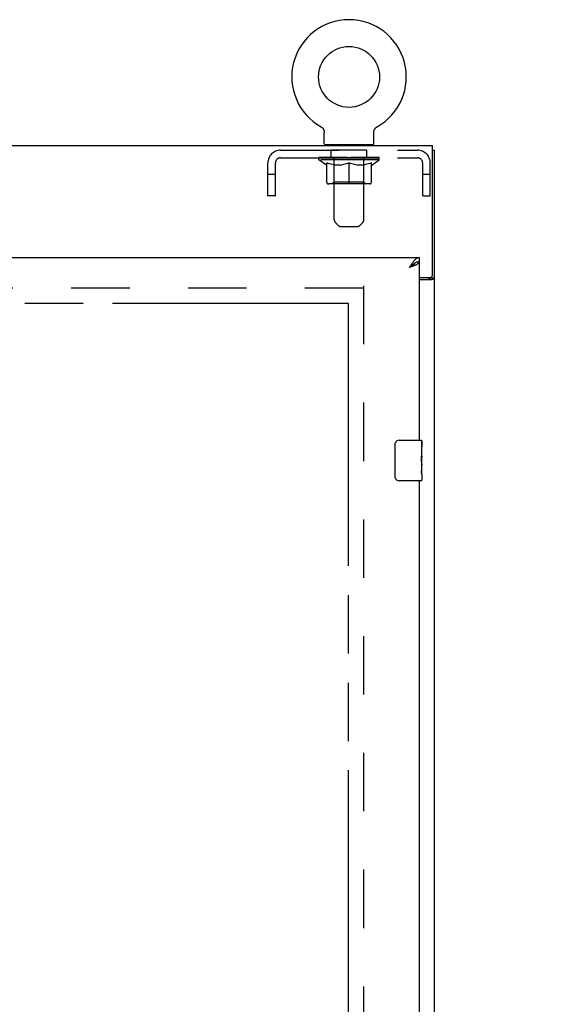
# Model space of a CAD drawing. Header units: inches. Extents: x 0 to 262, y 0 to 169.
# Tile 12 of 18: x 99 to 112, y 110 to 134. Entities that reach past the tile are written whole.
import ezdxf

# ---------------------------------------------------------------- set-up
doc = ezdxf.new("R2010")
doc.units = ezdxf.units.IN
doc.header["$LTSCALE"] = 14.384615
doc.header["$MEASUREMENT"] = 0
doc.linetypes.add('HIDDEN', pattern=[0.2, 0.1, -0.1])
doc.linetypes.add('PHANTOM', pattern=[0.8, 0.45, -0.05, 0.1, -0.05, 0.1, -0.05])
doc.layers.get('0').update_dxf_attribs({"linetype": 'CONTINUOUS'})
for name, color, linetype in [('02___PRT_ALL_AXES', 7, 'CONTINUOUS'), ('AVAILABLE_DOOR_SPACE', 7, 'CONTINUOUS'), ('DEFAULT_2', 8, 'HIDDEN'), ('DIMENSIONS', 7, 'CONTINUOUS')]:
    doc.layers.add(name, color=color, linetype=linetype)
doc.styles.get("Standard").update_dxf_attribs({"font": 'arial.ttf'})
doc.dimstyles.new('DIMSTYLE_1', dxfattribs={"dimtxt": 1.153846, "dimasz": 1.538462, "dimexe": 0.09, "dimexo": 0.07, "dimgap": 0.0375, "dimtad": 0, "dimtih": 1, "dimtoh": 1, "dimzin": 4, "dimdsep": 46, "dimtxsty": 'Standard', "dimblk": '_FILLED', "dimblk1": '_FILLED', "dimblk2": '_FILLED', "dimcen": 0.09, "dimazin": 1, "dimtfac": 1, "dimtdec": 3, "dimtofl": 0, "dimtmove": 0, "dimatfit": 3, "dimldrblk": '_FILLED', "dimfxl": 1, "dimtolj": 1, "dimtzin": 4, "dimarcsym": 0})

# ---------------------------------------------------------------- blocks, each defined once
blk = doc.blocks.new('_FILLED')
at = {"color": 0, "linetype": 'ByBlock'}
blk.add_solid([(0, 0), (-1, 0.2), (-1, -0.2)], dxfattribs=at)
blk = doc.blocks.new('*D12')
at = {"layer": 'DIMENSIONS', "color": 2, "linetype": 'Continuous'}
for p, q in [((107.459, 106.067), (103.939, 106.067)), ((109.209, 106.067), (112.286, 106.067))]:
    blk.add_line(p, q, dxfattribs=at)
at = {"layer": 'DIMENSIONS', "color": 2, "linetype": 'Continuous', "xscale": 1.5384615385, "yscale": 1.5384615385, "zscale": 1.5384615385}
blk.add_blockref('_FILLED', (107.459, 106.067), dxfattribs=at)
at = {"layer": 'DIMENSIONS', "color": 2, "linetype": 'Continuous', "xscale": 1.5384615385, "yscale": 1.5384615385, "zscale": 1.5384615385, "rotation": 180}
blk.add_blockref('_FILLED', (109.209, 106.067), dxfattribs=at)
at = {"layer": 'DIMENSIONS', "color": 2, "linetype": 'Continuous', "insert": (103.363, 106.644), "char_height": 1.1538, "width": 3.13554, "attachment_point": 3, "line_spacing_factor": 0.9}
blk.add_mtext('1.75', dxfattribs=at)

msp = doc.modelspace()

# ---------------------------------------------------------------- linework, layer by layer
at = {"color": 7, "linetype": 'Continuous'}
for p, q in [((106.79, 131.837), (106.79, 131.837)), ((106.79, 131.837), (106.796, 131.834)), ((106.791, 131.837), (106.792, 131.836)), ((106.796, 131.834), (106.801, 131.831)), ((106.801, 131.831), (106.805, 131.827)), ((106.805, 131.827), (106.81, 131.824)), ((106.81, 131.824), (106.815, 131.82)), ((106.815, 131.82), (106.819, 131.816)), ((106.819, 131.816), (106.824, 131.812)), ((106.823, 131.812), (106.828, 131.808)), ((106.828, 131.808), (106.832, 131.803)), ((106.832, 131.803), (106.836, 131.799)), ((106.836, 131.799), (106.839, 131.794)), ((106.839, 131.794), (106.843, 131.789)), ((106.843, 131.789), (106.846, 131.784)), ((106.846, 131.784), (106.849, 131.779)), ((106.849, 131.779), (106.852, 131.774)), ((106.852, 131.774), (106.855, 131.769)), ((106.855, 131.769), (106.857, 131.763)), ((106.857, 131.763), (106.86, 131.758)), ((106.86, 131.758), (106.862, 131.752)), ((106.862, 131.752), (106.864, 131.746)), ((106.863, 131.746), (106.865, 131.741)), ((108.096, 131.741), (108.097, 131.746)), ((108.097, 131.746), (108.099, 131.752)), ((108.101, 131.758), (108.104, 131.763)), ((108.104, 131.763), (108.106, 131.769)), ((108.106, 131.769), (108.109, 131.774)), ((108.109, 131.774), (108.112, 131.779)), ((108.112, 131.779), (108.115, 131.784)), ((108.115, 131.784), (108.118, 131.789)), ((108.118, 131.789), (108.122, 131.794)), ((108.122, 131.794), (108.125, 131.799)), ((108.125, 131.799), (108.129, 131.803)), ((108.129, 131.803), (108.133, 131.808)), ((108.133, 131.808), (108.137, 131.812)), ((108.137, 131.812), (108.142, 131.816)), ((108.142, 131.816), (108.146, 131.82)), ((108.146, 131.82), (108.151, 131.824)), ((108.151, 131.824), (108.156, 131.827)), ((108.156, 131.827), (108.16, 131.831)), ((108.16, 131.831), (108.165, 131.834)), ((108.16, 131.831), (108.162, 131.832)), ((108.165, 131.834), (108.171, 131.837)), ((108.169, 131.836), (108.17, 131.837)), ((108.171, 131.837), (108.171, 131.837)), ((106.865, 131.741), (106.867, 131.735)), ((106.867, 131.735), (106.868, 131.729)), ((106.868, 131.729), (106.869, 131.723)), ((106.869, 131.723), (106.87, 131.717)), ((106.87, 131.717), (106.87, 131.711)), ((106.87, 131.705), (106.87, 131.7)), ((106.87, 131.415), (106.87, 131.7)), ((108.09, 131.7), (108.091, 131.705)), ((108.09, 131.415), (108.09, 131.7)), ((108.091, 131.717), (108.092, 131.723)), ((108.091, 131.711), (108.091, 131.717)), ((108.091, 131.705), (108.091, 131.711)), ((108.091, 131.705), (108.091, 131.711)), ((108.092, 131.723), (108.093, 131.729)), ((108.093, 131.729), (108.094, 131.735)), ((108.094, 131.735), (108.096, 131.741)), ((106.885, 131.395), (106.885, 131.365)), ((108.075, 131.395), (106.885, 131.395)), ((108.075, 131.395), (108.075, 131.365)), ((109.532, 131.261), (109.584, 131.261)), ((109.209, 128.615), (109.209, 128.511)), ((109.109, 128.482), (109.097, 128.476)), ((109.48, 128.125), (109.48, 128.113)), ((109.48, 128.113), (109.584, 128.113)), ((108.615, 123.215), (108.615, 124.015)), ((108.714, 124.115), (109.254, 124.115)), ((109.269, 124.1), (109.269, 123.961)), ((109.269, 123.73), (109.269, 123.699)), ((109.269, 123.533), (109.269, 123.5)), ((109.269, 123.275), (109.269, 123.13)), ((109.254, 123.115), (108.714, 123.115))]:
    msp.add_line(p, q, dxfattribs=at)
at = {"color": 3, "linetype": 'Continuous'}
for p, q in [((109.532, 131.365), (61.636, 131.365)), ((109.532, 128.184), (109.532, 131.365)), ((109.584, 41.469), (109.584, 131.261)), ((86.522, 128.615), (109.209, 128.615)), ((108.995, 128.38), (108.963, 128.368)), ((109.209, 128.511), (109.209, 124.115)), ((109.209, 128.124), (109.472, 128.124)), ((109.209, 128.072), (109.515, 128.072)), ((109.209, 123.115), (109.209, 100.615))]:
    msp.add_line(p, q, dxfattribs=at)
at = {"color": 7, "linetype": 'Continuous'}
for points in [[(108.099, 131.752), (108.101, 131.758), (108.104, 131.763)], [(106.87, 131.711), (106.87, 131.705), (106.87, 131.7)], [(109.097, 128.476), (109.086, 128.469), (109.075, 128.462), (109.064, 128.454), (109.053, 128.445), (109.041, 128.437), (109.03, 128.428), (109.019, 128.418), (109.008, 128.408), (108.997, 128.399), (108.985, 128.389), (108.974, 128.378), (108.963, 128.368)], [(109.094, 128.474), (109.09, 128.468), (109.084, 128.461), (109.078, 128.454), (109.071, 128.447), (109.064, 128.44), (109.056, 128.432), (109.047, 128.425), (109.037, 128.418), (109.028, 128.411), (109.018, 128.404), (109.007, 128.397), (108.996, 128.39), (108.985, 128.383), (108.974, 128.375), (108.963, 128.368)], [(109.209, 128.511), (109.198, 128.51), (109.187, 128.509), (109.176, 128.508), (109.165, 128.505), (109.153, 128.502), (109.142, 128.498), (109.131, 128.493), (109.12, 128.488), (109.109, 128.482)], [(109.46, 128.096), (109.465, 128.098), (109.468, 128.099), (109.47, 128.101), (109.473, 128.102), (109.475, 128.104), (109.477, 128.105), (109.478, 128.107), (109.479, 128.108), (109.48, 128.11), (109.48, 128.111), (109.48, 128.113)], [(109.44, 128.072), (109.44, 128.075), (109.44, 128.077), (109.441, 128.079), (109.442, 128.08), (109.443, 128.082), (109.444, 128.084), (109.445, 128.086), (109.447, 128.087), (109.449, 128.089), (109.451, 128.09), (109.453, 128.092), (109.455, 128.093), (109.458, 128.094), (109.46, 128.096)], [(108.615, 124.015), (108.615, 124.021), (108.615, 124.027), (108.616, 124.033), (108.618, 124.039), (108.619, 124.045), (108.621, 124.051)], [(108.621, 123.179), (108.619, 123.184), (108.618, 123.19), (108.616, 123.196), (108.615, 123.202), (108.615, 123.209), (108.615, 123.215)]]:
    msp.add_lwpolyline(points, dxfattribs=at)
at = {"color": 3, "linetype": 'Continuous'}
for points in [[(109.209, 128.615), (109.198, 128.614), (109.187, 128.612), (109.176, 128.609), (109.165, 128.605), (109.153, 128.599), (109.142, 128.593), (109.131, 128.585), (109.12, 128.576), (109.109, 128.566), (109.097, 128.555), (109.086, 128.543), (109.075, 128.53), (109.064, 128.516)], [(109.064, 128.516), (109.053, 128.502), (109.041, 128.486), (109.03, 128.471), (109.019, 128.454), (109.008, 128.438), (108.997, 128.421), (108.985, 128.403), (108.974, 128.386), (108.963, 128.368)], [(109.113, 128.428), (109.1, 128.422), (109.086, 128.416), (109.072, 128.41), (109.057, 128.404), (109.042, 128.398), (109.027, 128.392), (109.011, 128.386), (108.995, 128.38)], [(109.209, 128.511), (109.209, 128.505), (109.207, 128.499), (109.205, 128.493), (109.201, 128.487), (109.196, 128.481), (109.191, 128.475), (109.184, 128.469), (109.176, 128.463), (109.168, 128.457), (109.159, 128.451), (109.148, 128.445), (109.137, 128.44), (109.126, 128.434), (109.113, 128.428)], [(109.549, 128.087), (109.553, 128.088), (109.557, 128.09), (109.56, 128.091), (109.564, 128.092), (109.567, 128.094), (109.57, 128.095), (109.573, 128.097), (109.575, 128.098), (109.577, 128.1), (109.579, 128.102), (109.581, 128.103), (109.582, 128.105), (109.583, 128.107), (109.584, 128.109), (109.584, 128.111), (109.584, 128.113)], [(109.515, 128.072), (109.517, 128.074), (109.519, 128.075), (109.522, 128.077), (109.525, 128.079), (109.529, 128.08), (109.533, 128.081), (109.537, 128.083), (109.541, 128.084), (109.549, 128.087)]]:
    msp.add_lwpolyline(points, dxfattribs=at)
at = {"color": 7, "linetype": 'Continuous'}
msp.add_circle((107.48, 133.067), 0.75, dxfattribs=at)
for centre, radius, start, end in [((107.48, 133.067), 1.41, 299.2655, 240.7345), ((106.89, 131.415), 0.02, 180, 263.0769), ((108.07, 131.415), 0.02, 276.9231, 360), ((108.714, 124.015), 0.1, 90, 158.7946), ((109.254, 124.1), 0.015, 0, 90), ((108.714, 123.215), 0.1, 201.1999, 270), ((109.254, 123.13), 0.015, 270, 360)]:
    msp.add_arc(centre, radius, start, end, dxfattribs=at)
at = {"color": 3, "linetype": 'Continuous'}
msp.add_arc((109.472, 128.184), 0.06, 270, 360, dxfattribs=at)
at = {"layer": '02___PRT_ALL_AXES', "color": 8, "linetype": 'HIDDEN'}
for p, q in [((107.043, 131.074), (107.043, 131.261)), ((107.918, 131.261), (107.043, 131.261)), ((107.918, 131.074), (107.918, 131.261)), ((107.918, 131.074), (107.043, 131.074))]:
    msp.add_line(p, q, dxfattribs=at)
at = {"layer": '02___PRT_ALL_AXES', "color": 7, "linetype": 'Continuous'}
for p, q in [((109.269, 123.536), (109.269, 124.1)), ((109.263, 123.961), (109.263, 123.73)), ((109.269, 123.961), (109.263, 123.961)), ((109.269, 123.793), (109.263, 123.793)), ((109.269, 123.73), (109.263, 123.73)), ((109.263, 123.5), (109.263, 123.363)), ((109.269, 123.5), (109.263, 123.5)), ((109.269, 123.694), (109.264, 123.694)), ((109.268, 123.562), (109.269, 123.562)), ((109.269, 123.276), (109.269, 123.533)), ((109.264, 123.332), (109.269, 123.332)), ((109.269, 123.275), (109.269, 123.13))]:
    msp.add_line(p, q, dxfattribs=at)
for points in [[(109.268, 123.56), (109.265, 123.594), (109.264, 123.606), (109.264, 123.619), (109.263, 123.631), (109.263, 123.644), (109.263, 123.657), (109.263, 123.67), (109.263, 123.682), (109.264, 123.695), (109.264, 123.707), (109.265, 123.719)], [(109.269, 123.533), (109.269, 123.541), (109.269, 123.55), (109.268, 123.56)], [(109.264, 123.327), (109.263, 123.336), (109.263, 123.345), (109.263, 123.354), (109.263, 123.363)], [(109.267, 123.302), (109.266, 123.31), (109.265, 123.318), (109.264, 123.327)], [(109.269, 123.275), (109.269, 123.279), (109.269, 123.284), (109.268, 123.289), (109.267, 123.302)]]:
    msp.add_lwpolyline(points, dxfattribs=at)
msp.add_ellipse((109.006, 123.699), major_axis=(0.263, 0), ratio=0.432808, start_param=0, end_param=0.179988, dxfattribs=at)
at = {"layer": 'AVAILABLE_DOOR_SPACE', "color": 4, "linetype": 'PHANTOM'}
for p, q in [((90.147, 127.49), (107.459, 127.49)), ((107.459, 127.49), (107.459, 49.24))]:
    msp.add_line(p, q, dxfattribs=at)
at = {"layer": 'DEFAULT_2', "color": 8, "linetype": 'HIDDEN'}
for p, q in [((106.79, 131.837), (106.79, 131.837)), ((106.799, 131.832), (106.801, 131.831)), ((108.171, 131.837), (108.171, 131.837)), ((105.797, 131.261), (109.163, 131.261)), ((107.105, 131.395), (107.105, 131.365)), ((107.115, 129.549), (107.115, 131.365)), ((107.845, 129.549), (107.845, 131.365)), ((107.855, 131.395), (107.855, 131.365)), ((105.797, 131.074), (109.163, 131.074)), ((106.737, 131.026), (106.737, 131.081)), ((108.224, 131.026), (106.737, 131.026)), ((106.923, 130.896), (106.737, 131.026)), ((106.748, 131.073), (106.748, 131.081)), ((106.759, 131.069), (106.759, 131.073)), ((106.759, 131.069), (108.202, 131.069)), ((106.769, 131.069), (106.769, 131.073)), ((106.77, 131.069), (106.77, 131.073)), ((106.782, 131.073), (106.782, 131.081)), ((106.801, 131.069), (106.801, 131.073)), ((106.804, 131.069), (106.804, 131.073)), ((106.837, 131.073), (106.837, 131.081)), ((106.854, 131.069), (106.854, 131.073)), ((106.857, 131.069), (106.857, 131.073)), ((107.094, 131.073), (106.865, 131.073)), ((106.911, 131.073), (106.911, 131.081)), ((106.912, 131.069), (106.912, 131.073)), ((106.913, 131.069), (106.913, 131.073)), ((106.916, 131.069), (106.916, 131.073)), ((106.926, 131.069), (106.926, 131.073)), ((106.926, 131.069), (106.926, 131.073)), ((106.93, 131.069), (106.93, 131.073)), ((106.933, 131.069), (106.933, 131.074)), ((106.937, 131.069), (106.937, 131.073)), ((106.956, 131.069), (106.956, 131.073)), ((106.974, 131.069), (106.974, 131.073)), ((106.977, 131.069), (106.977, 131.076)), ((107.003, 131.073), (107.003, 131.081)), ((107.003, 131.069), (107.003, 131.073)), ((107.014, 131.069), (107.014, 131.073)), ((107.019, 131.069), (107.019, 131.073)), ((107.027, 131.069), (107.027, 131.073)), ((107.043, 131.069), (107.043, 131.078)), ((107.063, 131.069), (107.063, 131.073)), ((107.066, 131.069), (107.066, 131.073)), ((107.094, 131.069), (107.094, 131.073)), ((107.172, 131.073), (107.106, 131.073)), ((107.109, 131.073), (107.109, 131.081)), ((107.115, 130.474), (107.115, 131.023)), ((107.117, 131.069), (107.117, 131.073)), ((107.123, 131.069), (107.123, 131.073)), ((107.129, 131.069), (107.129, 131.079)), ((107.137, 131.069), (107.137, 131.073)), ((107.148, 131.069), (107.148, 131.073)), ((107.172, 131.069), (107.172, 131.073)), ((107.26, 131.073), (107.197, 131.073)), ((107.221, 131.069), (107.221, 131.073)), ((107.226, 131.073), (107.226, 131.081)), ((107.231, 131.069), (107.231, 131.073)), ((107.233, 131.069), (107.233, 131.08)), ((107.237, 131.069), (107.237, 131.073)), ((107.246, 131.069), (107.246, 131.073)), ((107.26, 131.069), (107.26, 131.073)), ((107.354, 131.073), (107.296, 131.073)), ((107.313, 131.069), (107.313, 131.073)), ((107.346, 131.073), (107.48, 131.081)), ((107.351, 131.073), (107.351, 131.081)), ((107.352, 131.081), (107.351, 131.081)), ((107.352, 131.073), (107.352, 131.081)), ((107.352, 131.069), (107.352, 131.073)), ((107.354, 131.069), (107.354, 131.073)), ((107.357, 131.069), (107.357, 131.073)), ((107.358, 131.069), (107.358, 131.073)), ((107.452, 131.073), (107.401, 131.073)), ((107.41, 131.069), (107.41, 131.073)), ((107.452, 131.069), (107.452, 131.073)), ((107.478, 131.073), (107.477, 131.073)), ((107.477, 131.069), (107.477, 131.073)), ((107.478, 131.069), (107.478, 131.073)), ((107.48, 131.073), (107.48, 131.081)), ((107.483, 131.069), (107.483, 131.073)), ((107.483, 131.073), (107.484, 131.073)), ((107.484, 131.069), (107.484, 131.073)), ((107.486, 131.073), (107.56, 131.073)), ((107.509, 131.069), (107.509, 131.073)), ((107.523, 131.073), (107.523, 131.078)), ((107.523, 131.078), (107.615, 131.073)), ((107.548, 131.073), (107.548, 131.077)), ((107.551, 131.069), (107.551, 131.073)), ((107.603, 131.069), (107.603, 131.073)), ((107.604, 131.069), (107.604, 131.073)), ((107.607, 131.069), (107.607, 131.073)), ((107.607, 131.073), (107.665, 131.073)), ((107.609, 131.073), (107.609, 131.081)), ((107.609, 131.081), (107.61, 131.081)), ((107.609, 131.069), (107.609, 131.073)), ((107.61, 131.073), (107.61, 131.081)), ((107.648, 131.069), (107.648, 131.073)), ((107.701, 131.069), (107.701, 131.073)), ((107.701, 131.073), (107.764, 131.073)), ((107.715, 131.069), (107.715, 131.073)), ((107.724, 131.069), (107.724, 131.073)), ((107.728, 131.069), (107.728, 131.08)), ((107.73, 131.069), (107.73, 131.073)), ((107.735, 131.073), (107.735, 131.081)), ((107.74, 131.069), (107.74, 131.073)), ((107.789, 131.069), (107.789, 131.073)), ((107.789, 131.073), (107.855, 131.073)), ((107.813, 131.069), (107.813, 131.073)), ((107.824, 131.069), (107.824, 131.073)), ((107.832, 131.069), (107.832, 131.079)), ((107.838, 131.069), (107.838, 131.073)), ((107.844, 131.069), (107.844, 131.073)), ((107.846, 130.474), (107.846, 131.023)), ((107.852, 131.073), (107.852, 131.081)), ((107.867, 131.069), (107.867, 131.073)), ((107.867, 131.073), (108.096, 131.073)), ((107.895, 131.069), (107.895, 131.073)), ((107.898, 131.069), (107.898, 131.073)), ((107.918, 131.069), (107.918, 131.078)), ((107.934, 131.069), (107.934, 131.073)), ((107.942, 131.069), (107.942, 131.073)), ((107.947, 131.069), (107.947, 131.073)), ((107.958, 131.073), (107.958, 131.081)), ((107.958, 131.069), (107.958, 131.073)), ((107.984, 131.069), (107.984, 131.076)), ((107.987, 131.069), (107.987, 131.073)), ((108.005, 131.069), (108.005, 131.073)), ((108.024, 131.069), (108.024, 131.073)), ((108.028, 131.069), (108.028, 131.074)), ((108.031, 131.069), (108.031, 131.073)), ((108.035, 131.069), (108.035, 131.073)), ((108.035, 131.069), (108.035, 131.073)), ((108.038, 130.896), (108.224, 131.026)), ((108.045, 131.069), (108.045, 131.073)), ((108.048, 131.069), (108.048, 131.073)), ((108.049, 131.069), (108.049, 131.073)), ((108.05, 131.073), (108.05, 131.081)), ((108.104, 131.069), (108.104, 131.073)), ((108.107, 131.069), (108.107, 131.073)), ((108.124, 131.073), (108.124, 131.081)), ((108.157, 131.069), (108.157, 131.073)), ((108.16, 131.069), (108.16, 131.073)), ((108.179, 131.073), (108.179, 131.081)), ((108.191, 131.069), (108.191, 131.073)), ((108.192, 131.069), (108.192, 131.073)), ((108.202, 131.069), (108.202, 131.073)), ((108.213, 131.073), (108.213, 131.081)), ((108.224, 131.026), (108.224, 131.081)), ((105.48, 130.136), (105.48, 130.944)), ((105.667, 130.136), (105.667, 130.944)), ((106.923, 130.896), (106.93, 130.896)), ((106.93, 130.471), (106.93, 130.951)), ((106.93, 130.951), (106.965, 130.937)), ((106.999, 130.926), (106.964, 130.937)), ((107.032, 130.916), (106.998, 130.926)), ((107.065, 130.907), (107.032, 130.916)), ((107.098, 130.901), (107.065, 130.907)), ((107.131, 130.896), (107.098, 130.901)), ((107.279, 130.896), (107.131, 130.896)), ((107.279, 130.896), (107.312, 130.901)), ((107.346, 130.907), (107.312, 130.901)), ((107.379, 130.916), (107.345, 130.907)), ((107.412, 130.926), (107.378, 130.916)), ((107.446, 130.937), (107.412, 130.926)), ((107.48, 130.951), (107.446, 130.937)), ((107.48, 130.428), (107.48, 130.951)), ((107.48, 130.951), (107.515, 130.937)), ((107.549, 130.926), (107.515, 130.937)), ((107.583, 130.916), (107.549, 130.926)), ((107.616, 130.907), (107.582, 130.916)), ((107.649, 130.901), (107.615, 130.907)), ((107.682, 130.896), (107.649, 130.901)), ((107.83, 130.896), (107.682, 130.896)), ((107.83, 130.896), (107.863, 130.901)), ((107.896, 130.907), (107.863, 130.901)), ((107.929, 130.916), (107.896, 130.907)), ((107.963, 130.926), (107.929, 130.916)), ((107.997, 130.937), (107.962, 130.926)), ((108.031, 130.951), (107.996, 130.937)), ((108.031, 130.471), (108.031, 130.951)), ((108.031, 130.896), (108.038, 130.896)), ((109.293, 130.136), (109.293, 130.944)), ((109.48, 130.136), (109.48, 130.944)), ((105.667, 130.666), (105.48, 130.666)), ((109.48, 130.666), (109.293, 130.666)), ((107.988, 130.428), (106.973, 130.428)), ((107.115, 130.474), (107.068, 130.428)), ((107.846, 130.474), (107.115, 130.474)), ((107.846, 130.474), (107.893, 130.428)), ((105.667, 130.136), (105.48, 130.136)), ((109.293, 130.136), (109.48, 130.136)), ((107.216, 129.407), (107.145, 129.479)), ((107.287, 129.378), (107.674, 129.378)), ((107.745, 129.407), (107.816, 129.479)), ((107.834, 127.865), (87.23, 127.865)), ((107.834, 127.917), (107.834, 48.813))]:
    msp.add_line(p, q, dxfattribs=at)
for centre, radius, start, end in [((105.797, 130.944), 0.317, 90, 180), ((106.89, 131.415), 0.02, 263.0769, 270), ((107.085, 131.365), 0.03, 0, 90), ((107.875, 131.365), 0.03, 90, 180), ((108.07, 131.415), 0.02, 270, 276.9231), ((109.163, 130.944), 0.317, 0, 90), ((105.797, 130.944), 0.13, 90, 180), ((107.068, 131.023), 0.0466, 0, 90), ((107.893, 131.023), 0.0466, 90, 180), ((109.163, 130.944), 0.13, 0, 90), ((106.973, 130.471), 0.0434, 180, 270), ((107.988, 130.471), 0.0434, 270, 360), ((107.215, 129.549), 0.1, 180, 225), ((107.287, 129.478), 0.1, 225, 270), ((107.674, 129.478), 0.1, 270, 315), ((107.745, 129.549), 0.1, 315, 360)]:
    msp.add_arc(centre, radius, start, end, dxfattribs=at)
for centre, major_axis, ratio, start_param, end_param in [((107.48, 131.081), (0.743, 0.008), 0.059247, 2.966439, 3.140971), ((106.714, 131.067), (0.232, 0), 0.060167, 0.426548, 1.470503), ((107.48, 131.081), (0.744, 0), 0.060167, 3.141593, 3.316126), ((106.714, 131.059), (0.232, 0.002), 0.059247, 1.374323, 1.469882), ((107.48, 131.081), (0.743, 0.015), 0.056515, 2.79136, 2.965893), ((106.685, 131.067), (0.232, 0.002), 0.059247, 0.251393, 1.295349), ((106.765, 131.067), (0.232, -0.002), 0.059247, 0.601702, 1.645657), ((107.48, 131.081), (0.743, -0.008), 0.059247, -2.966439, -2.791906), ((106.765, 131.059), (0.232, 0), 0.060167, 1.549477, 1.645036), ((106.685, 131.059), (0.232, 0.005), 0.056515, 1.199244, 1.294804), ((106.769, 131.062), (0.192, 0.002), 0.059247, 1.051627, 1.625044), ((106.746, 131.062), (0.192, 0.004), 0.056515, 0.876548, 1.449966), ((106.814, 131.062), (0.192, 0), 0.060167, 1.226781, 1.800198), ((107.48, 131.081), (0.743, 0.022), 0.052059, 2.616423, 2.790956), ((106.681, 131.067), (0.232, 0.005), 0.056515, 0.076315, 1.120271), ((106.839, 131.067), (0.232, -0.005), 0.056515, 0.77678, 1.820736), ((107.48, 131.081), (0.743, -0.015), 0.056515, -2.79136, -2.616827), ((106.839, 131.059), (0.232, -0.002), 0.059247, 1.724631, 1.82019), ((106.681, 131.059), (0.232, 0.007), 0.052059, 1.024308, 1.119867), ((106.746, 131.062), (0.192, 0.006), 0.052059, 0.701611, 1.275029), ((106.879, 131.062), (0.192, -0.002), 0.059247, 1.401935, 1.975352), ((107.48, 131.081), (0.743, 0.029), 0.046022, 2.441677, 2.61621), ((106.932, 131.067), (0.232, -0.007), 0.052059, 0.951717, 1.995673), ((106.701, 131.067), (0.232, 0.007), 0.052059, -0.098622, 0.945334), ((107.48, 131.081), (0.743, -0.022), 0.052059, -2.616423, -2.441891), ((106.932, 131.059), (0.232, -0.005), 0.056515, 1.899709, 1.995269), ((106.701, 131.059), (0.232, 0.009), 0.046022, 0.849561, 0.945121), ((106.767, 131.062), (0.192, 0.007), 0.046022, 0.526865, 1.100283), ((106.962, 131.062), (0.192, -0.004), 0.056515, 1.577013, 2.150431), ((107.48, 131.081), (0.743, 0.034), 0.038593, 2.267147, 2.44168), ((107.041, 131.067), (0.232, -0.009), 0.046022, 1.126463, 2.170419), ((106.745, 131.067), (0.232, 0.009), 0.046022, -0.273368, 0.770588), ((107.48, 131.081), (0.743, -0.029), 0.046022, -2.441677, -2.267144), ((107.041, 131.059), (0.232, -0.007), 0.052059, 2.074646, 2.170205), ((106.745, 131.059), (0.232, 0.011), 0.038593, 0.675031, 0.77059), ((106.81, 131.062), (0.192, 0.009), 0.038593, 0.352335, 0.925752), ((107.061, 131.062), (0.192, -0.006), 0.052059, 1.75195, 2.325367), ((107.48, 131.081), (0.743, 0.039), 0.030002, 2.09283, 2.267363), ((107.164, 131.067), (0.232, -0.011), 0.038593, 1.300994, 2.344949), ((106.811, 131.067), (0.232, 0.011), 0.038593, -0.447899, 0.596057), ((107.48, 131.081), (0.743, -0.034), 0.038593, -2.267147, -2.092614), ((107.164, 131.059), (0.232, -0.009), 0.046022, 2.249392, 2.344952), ((106.811, 131.059), (0.232, 0.012), 0.030002, 0.500714, 0.596274), ((106.874, 131.062), (0.192, 0.01), 0.030002, 0.178018, 0.751436), ((107.173, 131.062), (0.192, -0.007), 0.046022, 1.926696, 2.500114), ((106.897, 131.067), (0.232, 0.012), 0.030002, -0.622215, 0.421741), ((107.48, 131.081), (0.743, 0.042), 0.020513, 1.918702, 2.093235), ((107.297, 131.067), (0.232, -0.012), 0.030002, 1.47531, 2.519266), ((107.48, 131.081), (0.743, -0.039), 0.030002, -2.09283, -1.918297), ((107.297, 131.059), (0.232, -0.011), 0.038593, 2.423923, 2.519482), ((106.897, 131.059), (0.232, 0.013), 0.020513, 0.326586, 0.422146), ((106.956, 131.062), (0.192, 0.011), 0.020513, 0.00389, 0.577307), ((107.294, 131.062), (0.192, -0.009), 0.038593, 2.101227, 2.674644), ((107.002, 131.067), (0.232, 0.013), 0.020513, -0.796343, 0.247613), ((107.48, 131.081), (0.743, 0.044), 0.010411, 1.744712, 1.919245), ((107.435, 131.067), (0.232, -0.013), 0.020513, 1.649438, 2.693394), ((107.48, 131.081), (0.743, -0.042), 0.020513, -1.918702, -1.744169), ((107.435, 131.059), (0.232, -0.012), 0.030002, 2.598239, 2.693799), ((107.002, 131.059), (0.232, 0.014), 0.010411, 0.152596, 0.248156), ((107.054, 131.062), (0.192, 0.011), 0.010411, 6.113086, 6.686503), ((107.421, 131.062), (0.192, -0.01), 0.030002, 2.275543, 2.848961), ((107.12, 131.067), (0.232, 0.014), 0.010411, -0.970333, -0.000837), ((107.575, 131.067), (0.232, -0.014), 0.010411, 1.823428, 2.867384), ((107.48, 131.081), (0.743, -0.044), 0.010411, -1.744712, -1.56247), ((107.575, 131.059), (0.232, -0.013), 0.020513, 2.772368, 2.867927), ((107.549, 131.062), (0.192, -0.011), 0.020513, 2.449671, 3.023089), ((107.386, 131.067), (0.232, 0.014), 0.010411, 0.274209, 1.318165), ((107.285, 131.062), (0.192, 0.011), 0.010411, -0.000452, 0.517932), ((107.25, 131.059), (0.232, 0.014), 0.010411, 0.099676, 0.195236), ((107.48, 131.081), (0.743, 0.044), 0.010411, -1.571413, -1.39688), ((107.676, 131.062), (0.192, -0.011), 0.010411, 2.623661, 3.141974), ((107.711, 131.059), (0.232, -0.014), 0.010411, 2.734394, 2.946357), ((107.526, 131.067), (0.232, 0.013), 0.020513, 0.448199, 1.492154), ((107.412, 131.062), (0.192, 0.011), 0.020513, 0.118504, 0.691921), ((107.386, 131.059), (0.232, 0.013), 0.020513, 0.273666, 0.369225), ((107.841, 131.067), (0.232, -0.014), 0.010411, -3.140756, -2.17126), ((107.48, 131.081), (0.743, 0.042), 0.020513, -1.397424, -1.222891), ((107.48, 131.081), (0.743, -0.044), 0.010411, 1.222347, 1.39688), ((107.664, 131.067), (0.232, 0.012), 0.030002, 0.622327, 1.666283), ((107.54, 131.062), (0.192, 0.01), 0.030002, 0.292632, 0.86605), ((107.907, 131.062), (0.192, -0.011), 0.010411, 2.738275, 3.311692), ((107.959, 131.067), (0.232, -0.013), 0.020513, 2.89398, 3.937936), ((107.526, 131.059), (0.232, 0.012), 0.030002, 0.447794, 0.543354), ((107.959, 131.059), (0.232, -0.014), 0.010411, 2.893437, 2.988996), ((107.797, 131.067), (0.232, 0.011), 0.038593, 0.796643, 1.840599), ((107.48, 131.081), (0.743, 0.039), 0.030002, -1.223295, -1.048762), ((107.48, 131.081), (0.743, -0.042), 0.020513, 1.048358, 1.222891), ((107.667, 131.062), (0.192, 0.009), 0.038593, 0.466948, 1.040366), ((108.005, 131.062), (0.192, -0.011), 0.020513, 2.564285, 3.137703), ((108.064, 131.067), (0.232, -0.012), 0.030002, 2.719852, 3.763807), ((107.92, 131.067), (0.232, 0.009), 0.046022, 0.971174, 2.01513), ((107.664, 131.059), (0.232, 0.011), 0.038593, 0.62211, 0.71767), ((108.064, 131.059), (0.232, -0.013), 0.020513, 2.719447, 2.815007), ((107.48, 131.081), (0.743, 0.034), 0.038593, -1.048979, -0.874446), ((107.48, 131.081), (0.743, -0.039), 0.030002, 0.874229, 1.048762), ((107.788, 131.062), (0.192, 0.007), 0.046022, 0.641479, 1.214897), ((108.029, 131.067), (0.232, 0.007), 0.052059, 1.14592, 2.189876), ((108.087, 131.062), (0.192, -0.01), 0.030002, 2.390157, 2.963574), ((108.15, 131.067), (0.232, -0.011), 0.038593, 2.545535, 3.589491), ((107.9, 131.062), (0.192, 0.006), 0.052059, 0.816225, 1.389643), ((107.797, 131.059), (0.232, 0.009), 0.046022, 0.796641, 0.892201), ((108.15, 131.059), (0.232, -0.012), 0.030002, 2.545319, 2.640878), ((108.122, 131.067), (0.232, 0.005), 0.056515, 1.320857, 2.364813), ((107.48, 131.081), (0.743, 0.029), 0.046022, -0.874448, -0.699915), ((107.48, 131.081), (0.743, -0.034), 0.038593, 0.699913, 0.874446), ((108.151, 131.062), (0.192, -0.009), 0.038593, 2.21584, 2.789258), ((108.216, 131.067), (0.232, -0.009), 0.046022, 2.371005, 3.41496), ((107.999, 131.062), (0.192, 0.004), 0.056515, 0.991162, 1.564579), ((108.195, 131.067), (0.232, 0.002), 0.059247, 1.495935, 2.539891), ((108.26, 131.067), (0.232, -0.007), 0.052059, 2.196258, 3.240214), ((108.194, 131.062), (0.192, -0.007), 0.046022, 2.04131, 2.614727), ((107.92, 131.059), (0.232, 0.007), 0.052059, 0.971387, 1.066947), ((108.216, 131.059), (0.232, -0.011), 0.038593, 2.371002, 2.466562), ((108.247, 131.067), (0.232, 0), 0.060167, 1.671089, 2.715045), ((108.28, 131.067), (0.232, -0.005), 0.056515, 2.021322, 3.065278), ((108.082, 131.062), (0.192, 0.002), 0.059247, 1.16624, 1.739658), ((107.48, 131.081), (0.743, 0.022), 0.052059, -0.699702, -0.525169), ((107.48, 131.081), (0.743, -0.029), 0.046022, 0.525382, 0.699915), ((108.276, 131.067), (0.232, -0.002), 0.059247, 1.846243, 2.890199), ((108.215, 131.062), (0.192, -0.006), 0.052059, 1.866564, 2.439981), ((108.147, 131.062), (0.192, 0), 0.060167, 1.341394, 1.914812), ((108.215, 131.062), (0.192, -0.004), 0.056515, 1.691627, 2.265045), ((108.192, 131.062), (0.192, -0.002), 0.059247, 1.516549, 2.089966), ((108.029, 131.059), (0.232, 0.005), 0.056515, 1.146324, 1.241883), ((108.26, 131.059), (0.232, -0.009), 0.046022, 2.196472, 2.292031), ((107.48, 131.081), (0.743, 0.015), 0.056515, -0.524765, -0.350233), ((107.48, 131.081), (0.743, -0.022), 0.052059, 0.350636, 0.525169), ((108.122, 131.059), (0.232, 0.002), 0.059247, 1.321402, 1.416962), ((108.28, 131.059), (0.232, -0.007), 0.052059, 2.021726, 2.117285), ((107.48, 131.081), (0.743, 0.008), 0.059247, -0.349687, -0.175154), ((107.48, 131.081), (0.743, -0.015), 0.056515, 0.1757, 0.350233), ((108.195, 131.059), (0.232, 0), 0.060167, 1.496556, 1.592116), ((108.276, 131.059), (0.232, -0.005), 0.056515, 1.846789, 1.942348), ((108.247, 131.059), (0.232, -0.002), 0.059247, 1.67171, 1.76727), ((107.48, 131.081), (0.744, 0), 0.060167, -0.174533, 0), ((107.48, 131.081), (0.743, -0.008), 0.059247, 0.000621, 0.175154)]:
    msp.add_ellipse(centre, major_axis=major_axis, ratio=ratio, start_param=start_param, end_param=end_param, dxfattribs=at)

# ---------------------------------------------------------------- dimensions: what is measured, and where the dimension line sits
at = {"layer": 'DIMENSIONS', "color": 2, "linetype": 'Continuous'}
dim = msp.add_linear_dim(base=(109.209, 106.067), p1=(107.459, 127.49), p2=(109.209, 101.822), dimstyle='DIMSTYLE_1', dxfattribs=at)
dim.commit()
dim.dimension.update_dxf_attribs({"geometry": '*D12', "text_midpoint": (101.849, 106.061), "dimtype": 160})

doc.saveas('drawing.dxf')
